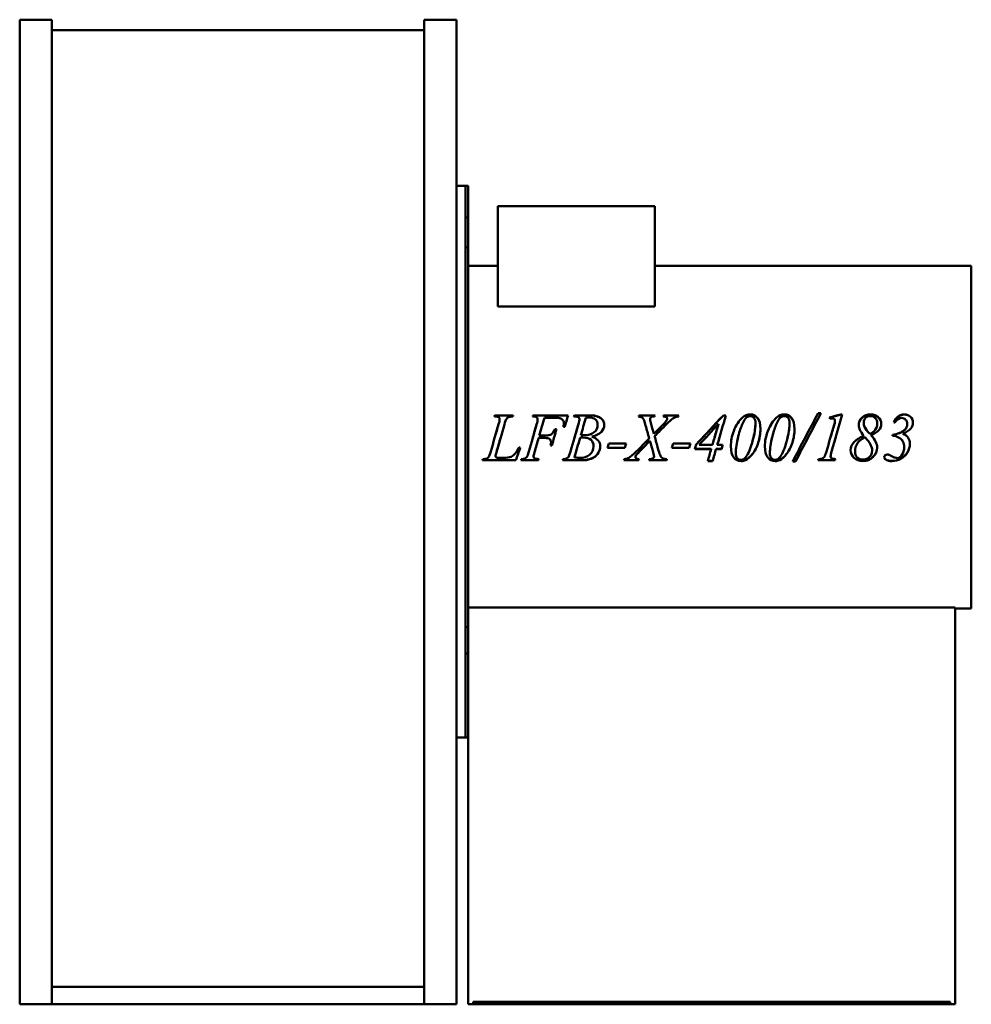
# Model space of a CAD drawing. Header units: millimetres. Extents: x 471 to 1209, y 212 to 976.
import ezdxf

# ---------------------------------------------------------------- set-up
doc = ezdxf.new("R2010")
doc.units = ezdxf.units.MM
doc.header["$LTSCALE"] = 4
doc.layers.add('Widoczne (ISO)', color=7, linetype='Continuous', lineweight=50)

msp = doc.modelspace()

# ---------------------------------------------------------------- linework, layer by layer
at = {"layer": 'Widoczne (ISO)'}
for p, q in [((470.75, 212), (470.75, 976)), ((470.75, 976), (495.75, 976)), ((495.75, 976), (495.75, 212)), ((784.75, 212), (784.75, 976)), ((784.75, 976), (809.75, 976)), ((809.75, 976), (809.75, 212)), ((495.75, 967.78), (784.75, 967.78)), ((816.75, 847), (809.75, 847)), ((816.75, 847), (818.75, 847)), ((816.75, 847), (816.75, 822.53)), ((818.75, 822.53), (818.75, 847)), ((841.75, 753.45), (841.75, 831.31)), ((963.75, 831.31), (841.75, 831.31)), ((963.75, 753.45), (963.75, 831.31)), ((816.75, 799.31), (816.75, 822.53)), ((818.75, 822.53), (816.75, 822.53)), ((818.75, 822.53), (818.75, 799.31)), ((816.75, 799.31), (816.75, 504.69)), ((818.75, 799.31), (816.75, 799.31)), ((818.75, 504.69), (818.75, 799.31)), ((841.75, 785), (818.75, 785)), ((1209.25, 785), (963.75, 785)), ((1209.25, 519), (1209.25, 785)), ((963.75, 753.45), (841.75, 753.45)), ((839.43, 669), (853.7, 669)), ((839.43, 668.87), (839.43, 669)), ((839.43, 668.87), (853.67, 668.87)), ((843.17, 665.88), (843.17, 665.99)), ((869.02, 669), (896.3, 669)), ((869.02, 668.87), (869.02, 669)), ((869.02, 668.87), (896.26, 668.87)), ((872.65, 665.88), (872.65, 665.99)), ((885.06, 667.18), (878, 667.18)), ((901.25, 669), (913.83, 669)), ((901.25, 668.87), (901.25, 669)), ((901.25, 668.87), (913.83, 668.87)), ((905.14, 665.88), (905.14, 665.99)), ((951.23, 669), (963.79, 669)), ((951.23, 668.87), (951.23, 669)), ((951.23, 668.87), (963.74, 668.87)), ((959.9, 666.05), (959.9, 666.16)), ((970.45, 668.87), (970.45, 669)), ((970.45, 669), (982.29, 669)), ((970.45, 668.87), (982.25, 668.87)), ((973.25, 666.47), (973.25, 666.58)), ((1016.83, 669), (1018.77, 669)), ((1016.83, 668.87), (1016.83, 669)), ((1016.83, 668.87), (1018.74, 668.87)), ((1090.37, 670.7), (1092.55, 670.7)), ((1090.37, 670.56), (1090.37, 670.7)), ((1090.37, 670.56), (1092.47, 670.56)), ((1103.44, 664.64), (1103.44, 664.73)), ((1107.9, 669.7), (1109.13, 669.7)), ((1107.9, 669.57), (1107.9, 669.7)), ((1107.9, 669.57), (1109.09, 669.57)), ((886.41, 658.32), (887.38, 658.32)), ((886.41, 658.27), (886.41, 658.32)), ((886.41, 658.27), (887.37, 658.27)), ((893.73, 660.2), (892.76, 660.2)), ((893.04, 662.74), (893.04, 662.83)), ((919.23, 661.61), (919.23, 661.69)), ((960.5, 663.2), (960.5, 663.28)), ((1013.05, 662.29), (1013.05, 662.37)), ((1041.73, 662.74), (1041.73, 662.83)), ((1068.19, 662.74), (1068.19, 662.83)), ((1103.39, 663.65), (1103.39, 663.74)), ((1125.72, 663.2), (1125.72, 663.28)), ((1136.24, 662.72), (1136.24, 662.8)), ((1157.37, 657.59), (1157.37, 657.63)), ((1159.6, 662.21), (1159.6, 662.28)), ((878.17, 651.46), (873.48, 651.46)), ((873.48, 651.46), (873.48, 651.46)), ((878.17, 651.46), (873.48, 651.46)), ((874, 653.29), (878.63, 653.29)), ((874, 653.28), (874, 653.29)), ((874, 653.28), (878.63, 653.28)), ((905.65, 651.6), (905.65, 651.6)), ((906.2, 653.53), (906.2, 653.54)), ((914.63, 652.57), (914.63, 652.57)), ((962.9, 654.64), (962.9, 654.66)), ((1130.38, 654.7), (1130.38, 654.72)), ((1131.38, 653.62), (1131.38, 653.63)), ((1148.05, 653.92), (1148.05, 653.17)), ((1156.11, 654.84), (1156.11, 654.86)), ((858.24, 644), (859.21, 644)), ((883.75, 645.6), (882.72, 645.6)), ((883.75, 645.65), (882.73, 645.65)), ((883.12, 648.17), (883.12, 648.14)), ((883.75, 645.65), (883.75, 645.6)), ((916.12, 645.02), (916.12, 644.97)), ((940.31, 643.8), (926.93, 643.8)), ((940.31, 643.86), (926.95, 643.86)), ((927.98, 647.23), (941.37, 647.23)), ((940.31, 643.86), (940.31, 643.8)), ((959.87, 649.16), (959.87, 649.14)), ((990.21, 643.8), (976.82, 643.8)), ((990.21, 643.86), (976.84, 643.86)), ((977.88, 647.23), (991.27, 647.23)), ((990.21, 643.86), (990.21, 643.8)), ((1007.39, 642.83), (994.7, 642.83)), ((1007.39, 642.9), (994.72, 642.9)), ((997.98, 646.07), (997.98, 646.03)), ((997.98, 646.03), (1008.34, 646.03)), ((1007.39, 642.9), (1007.39, 642.83)), ((1015.34, 642.9), (1011.2, 642.9)), ((1011.2, 642.9), (1011.2, 642.83)), ((1015.34, 642.83), (1011.2, 642.83)), ((1012.11, 646.07), (1012.11, 646.03)), ((1012.11, 646.03), (1016.29, 646.03)), ((1015.34, 642.9), (1015.34, 642.83)), ((1157.11, 644.34), (1157.11, 644.28)), ((855.78, 634.23), (829.9, 634.23)), ((840, 637.5), (840, 637.39)), ((840.71, 640.41), (840.71, 640.32)), ((842.72, 636), (846.15, 636)), ((855.78, 634.23), (855.78, 634.1)), ((873.34, 634.23), (859.69, 634.23)), ((869.45, 637.1), (869.45, 636.99)), ((870.28, 640.49), (870.28, 640.41)), ((873.34, 634.23), (873.34, 634.1)), ((904.85, 634.23), (892.09, 634.23)), ((901.25, 636.48), (901.25, 636.37)), ((951.23, 634.23), (939.64, 634.23)), ((948.54, 636.85), (948.54, 636.74)), ((948.83, 637.72), (948.83, 637.62)), ((951.23, 634.23), (951.23, 634.1)), ((972.71, 634.23), (959.02, 634.23)), ((963.01, 637.27), (963.01, 637.16)), ((972.71, 634.23), (972.71, 634.1)), ((1026.49, 639.84), (1026.49, 639.75)), ((1034.1, 634.4), (1034.1, 634.27)), ((1052.94, 639.84), (1052.94, 639.75)), ((1060.55, 634.4), (1060.55, 634.27)), ((1103.59, 634.23), (1090.34, 634.23)), ((1100.1, 637.27), (1100.1, 637.16)), ((1103.59, 634.23), (1103.59, 634.1)), ((1119, 640.97), (1119, 640.89)), ((1132.29, 641.74), (1132.29, 641.66)), ((855.78, 634.1), (829.85, 634.1)), ((873.34, 634.1), (859.64, 634.1)), ((904.85, 634.1), (892.04, 634.1)), ((951.23, 634.1), (939.59, 634.1)), ((972.71, 634.1), (958.98, 634.1)), ((1008.48, 633.5), (1004.68, 633.5)), ((1008.48, 633.64), (1004.72, 633.64)), ((1008.48, 633.64), (1008.48, 633.5)), ((1072.87, 633.3), (1070.62, 633.3)), ((1072.87, 633.44), (1070.69, 633.44)), ((1072.87, 633.44), (1072.87, 633.3)), ((1103.59, 634.1), (1090.29, 634.1)), ((818.75, 520), (1196.75, 520)), ((1196.75, 520), (1196.75, 212)), ((1209.25, 519), (1196.75, 519)), ((816.75, 484.31), (816.75, 504.69)), ((816.75, 504.69), (818.75, 504.69)), ((818.75, 504.69), (818.75, 484.31)), ((816.75, 484.31), (816.75, 419)), ((818.75, 484.31), (816.75, 484.31)), ((818.75, 419), (818.75, 484.31)), ((809.75, 419), (816.75, 419)), ((816.75, 419), (818.75, 419)), ((818.75, 212), (818.75, 419)), ((495.75, 225.5), (784.75, 225.5)), ((822.75, 214), (822.75, 212)), ((822.75, 214), (1192.75, 214)), ((1192.75, 212), (1192.75, 214)), ((495.75, 212), (470.75, 212)), ((495.75, 212), (784.75, 212)), ((809.75, 212), (784.75, 212)), ((818.75, 212), (822.75, 212)), ((822.75, 212), (1192.75, 212)), ((1192.75, 212), (1196.75, 212))]:
    msp.add_line(p, q, dxfattribs=at)
for points in [[(839.11, 668.06), (839.22, 668.37), (839.32, 668.68), (839.43, 669)], [(839.8, 668.03), (839.51, 668.03), (839.28, 668.04), (839.11, 668.06)], [(839.15, 668.06), (839.24, 668.33), (839.34, 668.6), (839.43, 668.87)], [(842.4, 662.11), (842.92, 663.88), (843.17, 665.17), (843.17, 665.99)], [(842.4, 662.04), (842.92, 663.79), (843.17, 665.07), (843.17, 665.88)], [(848.41, 666.1), (848.08, 665.63), (847.57, 664.19), (846.86, 661.77)], [(853.7, 669), (853.63, 668.68), (853.56, 668.37), (853.5, 668.06)], [(868.71, 668.06), (868.81, 668.37), (868.92, 668.68), (869.02, 669)], [(868.75, 668.06), (868.84, 668.33), (868.93, 668.6), (869.02, 668.87)], [(871.91, 662), (872.41, 663.69), (872.65, 665.02), (872.65, 665.99)], [(871.91, 661.92), (872.41, 663.6), (872.65, 664.92), (872.65, 665.88)], [(878, 667.18), (876.67, 662.57), (875.33, 657.93), (874, 653.29)], [(889.7, 666.92), (888.99, 667.09), (887.45, 667.18), (885.06, 667.18)], [(896.3, 669), (895.44, 666.07), (894.59, 663.14), (893.73, 660.2)], [(900.91, 668.06), (901.02, 668.37), (901.13, 668.68), (901.25, 669)], [(901.71, 668.03), (901.42, 668.03), (901.15, 668.04), (900.91, 668.06)], [(900.95, 668.06), (901.05, 668.33), (901.15, 668.6), (901.25, 668.87)], [(904.34, 662.23), (904.87, 664.01), (905.14, 665.27), (905.14, 665.99)], [(904.34, 662.15), (904.87, 663.92), (905.14, 665.17), (905.14, 665.88)], [(910.08, 666.98), (908.79, 662.52), (907.49, 658.03), (906.2, 653.54)], [(912.49, 667.29), (911.86, 667.29), (911.06, 667.19), (910.08, 666.98)], [(950.98, 668.06), (951.06, 668.37), (951.15, 668.68), (951.23, 669)], [(951.01, 668.06), (951.08, 668.33), (951.16, 668.6), (951.23, 668.87)], [(959.9, 666.16), (959.9, 665.74), (960.1, 664.78), (960.5, 663.28)], [(959.9, 666.05), (959.9, 665.64), (960.1, 664.69), (960.5, 663.2)], [(963.79, 669), (963.68, 668.68), (963.58, 668.37), (963.47, 668.06)], [(968.36, 660.14), (970.51, 662.29), (972, 664.03), (972.82, 665.36)], [(968.36, 660.08), (970.51, 662.22), (972, 663.94), (972.82, 665.26)], [(970.16, 668.06), (970.26, 668.37), (970.35, 668.68), (970.45, 669)], [(972.76, 667.52), (972.31, 667.82), (971.44, 668), (970.16, 668.06)], [(970.2, 668.06), (970.28, 668.33), (970.37, 668.6), (970.45, 668.87)], [(973.25, 666.58), (973.25, 666.98), (973.09, 667.29), (972.76, 667.52)], [(972.82, 665.36), (973.11, 665.81), (973.25, 666.22), (973.25, 666.58)], [(972.82, 665.26), (973.11, 665.71), (973.25, 666.12), (973.25, 666.47)], [(982.29, 669), (982.19, 668.68), (982.1, 668.37), (982, 668.06)], [(995.78, 646.45), (1002.8, 653.98), (1009.81, 661.53), (1016.83, 669)], [(1000.95, 652), (1006.24, 657.64), (1011.54, 663.28), (1016.83, 668.87)], [(1018.77, 669), (1016.55, 661.39), (1014.33, 653.69), (1012.11, 646.03)], [(1024.89, 656.8), (1026.68, 661.45), (1028.95, 664.96), (1031.7, 667.35)], [(1024.89, 656.77), (1026.68, 661.38), (1028.95, 664.87), (1031.7, 667.23)], [(1031.7, 667.35), (1033.51, 668.92), (1035.53, 669.7), (1037.76, 669.7)], [(1031.7, 667.23), (1033.51, 668.79), (1035.53, 669.57), (1037.76, 669.57)], [(1051.34, 656.8), (1053.13, 661.45), (1055.4, 664.96), (1058.15, 667.35)], [(1051.34, 656.77), (1053.13, 661.38), (1055.4, 664.87), (1058.15, 667.23)], [(1058.15, 667.35), (1059.96, 668.92), (1061.98, 669.7), (1064.21, 669.7)], [(1058.15, 667.23), (1059.96, 668.79), (1061.98, 669.57), (1064.21, 669.57)], [(1070.62, 633.3), (1077.2, 645.69), (1083.79, 658.31), (1090.37, 670.7)], [(1092.55, 670.7), (1085.99, 658.31), (1079.43, 645.69), (1072.87, 633.3)], [(1080.5, 652), (1083.79, 658.21), (1087.08, 664.41), (1090.37, 670.56)], [(1099.18, 667.29), (1102.09, 668.1), (1105, 668.9), (1107.9, 669.7)], [(1099.52, 666.36), (1099.41, 666.67), (1099.3, 666.98), (1099.18, 667.29)], [(1099.22, 667.19), (1102.11, 667.98), (1105.01, 668.78), (1107.9, 669.57)], [(1101.61, 666.67), (1101.17, 666.67), (1100.48, 666.56), (1099.52, 666.36)], [(1109.13, 669.7), (1106.36, 660.14), (1103.59, 650.44), (1100.81, 640.83)], [(1103.39, 663.74), (1103.42, 664.08), (1103.44, 664.41), (1103.44, 664.73)], [(1155.17, 666.95), (1153.24, 666.95), (1151.53, 665.77), (1150.02, 663.4)], [(836.28, 640.83), (838.32, 647.91), (840.36, 655.03), (842.4, 662.11)], [(839.49, 652), (840.46, 655.35), (841.43, 658.7), (842.4, 662.04)], [(846.86, 661.77), (844.81, 654.63), (842.76, 647.45), (840.71, 640.32)], [(865.85, 640.92), (867.87, 647.93), (869.89, 654.98), (871.91, 662)], [(869.04, 652), (869.99, 655.31), (870.95, 658.62), (871.91, 661.92)], [(887.38, 658.32), (886.17, 654.08), (884.96, 649.83), (883.75, 645.6)], [(892.76, 660.2), (892.95, 661.27), (893.04, 662.14), (893.04, 662.83)], [(892.77, 660.2), (892.95, 661.23), (893.04, 662.08), (893.04, 662.74)], [(898.22, 641.06), (900.26, 648.1), (902.3, 655.18), (904.34, 662.23)], [(901.38, 652), (902.37, 655.39), (903.35, 658.77), (904.34, 662.15)], [(959.3, 651.06), (958.36, 654.42), (957.43, 657.79), (956.49, 661.14)], [(960.5, 663.28), (961.3, 660.41), (962.1, 657.54), (962.9, 654.66)], [(960.5, 663.2), (961.3, 660.35), (962.1, 657.5), (962.9, 654.64)], [(962.9, 654.66), (964.72, 656.49), (966.54, 658.32), (968.36, 660.14)], [(962.9, 654.64), (964.72, 656.46), (966.54, 658.27), (968.36, 660.08)], [(972.54, 661.97), (969.52, 658.91), (966.51, 655.84), (963.5, 652.77)], [(1013.05, 662.37), (1008.03, 656.93), (1003.01, 651.47), (997.98, 646.03)], [(1008.34, 646.03), (1009.91, 651.47), (1011.48, 656.93), (1013.05, 662.37)], [(1010.06, 652), (1011.06, 655.43), (1012.06, 658.87), (1013.05, 662.29)], [(1038.27, 644.94), (1040.58, 652.27), (1041.73, 658.25), (1041.73, 662.83)], [(1040.24, 652), (1041.24, 656.17), (1041.73, 659.76), (1041.73, 662.74)], [(1064.73, 644.94), (1067.03, 652.27), (1068.19, 658.25), (1068.19, 662.83)], [(1066.69, 652), (1067.69, 656.17), (1068.19, 659.76), (1068.19, 662.74)], [(1096.81, 640.83), (1098.8, 647.74), (1100.79, 654.69), (1102.78, 661.6)], [(1100.02, 652), (1100.94, 655.18), (1101.86, 658.36), (1102.78, 661.53)], [(1102.78, 661.6), (1103.15, 662.85), (1103.35, 663.57), (1103.39, 663.74)], [(1102.78, 661.53), (1103.15, 662.77), (1103.35, 663.48), (1103.39, 663.65)], [(1103.39, 663.65), (1103.42, 663.99), (1103.44, 664.32), (1103.44, 664.64)], [(1125.72, 663.28), (1125.72, 662.12), (1125.97, 661.06), (1126.46, 660.09)], [(1125.72, 663.2), (1125.72, 662.05), (1125.97, 660.99), (1126.46, 660.03)], [(1126.46, 660.09), (1127.19, 658.64), (1128.49, 656.85), (1130.38, 654.72)], [(1126.46, 660.03), (1127.19, 658.59), (1128.49, 656.81), (1130.38, 654.7)], [(1148.05, 653.92), (1152.23, 654.54), (1155.33, 655.78), (1157.37, 657.63)], [(1148.05, 653.9), (1152.23, 654.53), (1155.33, 655.76), (1157.37, 657.59)], [(1150.02, 663.4), (1149.71, 663.49), (1149.39, 663.59), (1149.08, 663.68)], [(1157.37, 657.63), (1158.86, 658.93), (1159.6, 660.48), (1159.6, 662.28)], [(1157.37, 657.59), (1158.86, 658.87), (1159.6, 660.41), (1159.6, 662.21)], [(844.06, 652), (842.95, 648.13), (841.83, 644.26), (840.71, 640.41)], [(873.48, 651.46), (872.42, 647.8), (871.35, 644.14), (870.28, 640.49)], [(873.48, 651.46), (872.42, 647.77), (871.35, 644.08), (870.28, 640.41)], [(885.58, 652), (884.97, 649.88), (884.36, 647.76), (883.75, 645.65)], [(905.65, 651.6), (904.18, 646.55), (902.72, 641.5), (901.25, 636.48)], [(905.65, 651.6), (904.18, 646.51), (902.72, 641.42), (901.25, 636.37)], [(907.74, 651.72), (907.17, 651.72), (906.47, 651.68), (905.65, 651.6)], [(907.74, 651.71), (907.17, 651.71), (906.47, 651.68), (905.65, 651.6)], [(906.2, 653.54), (907.32, 653.53), (908.13, 653.52), (908.63, 653.52)], [(906.2, 653.53), (907.32, 653.51), (908.13, 653.5), (908.63, 653.5)], [(914.63, 652.57), (915.14, 652.39), (915.62, 652.2), (916.07, 652)], [(949.12, 640.83), (952.51, 644.23), (955.9, 647.64), (959.3, 651.06)], [(959.3, 651.06), (959.21, 651.38), (959.12, 651.69), (959.03, 652)], [(963.5, 652.77), (963.57, 652.51), (963.64, 652.26), (963.71, 652)], [(963.5, 652.77), (964.34, 649.63), (965.18, 646.48), (966.02, 643.34)], [(1003.49, 652), (1001.66, 650.02), (999.82, 648.05), (997.98, 646.07)], [(1013.84, 652), (1013.26, 650.02), (1012.69, 648.05), (1012.11, 646.07)], [(1022.63, 644.94), (1022.63, 648.88), (1023.39, 652.84), (1024.89, 656.8)], [(1023.44, 652), (1023.8, 653.59), (1024.28, 655.18), (1024.89, 656.77)], [(1028.44, 652.77), (1027.14, 647.66), (1026.49, 643.32), (1026.49, 639.75)], [(1028.25, 652), (1027.08, 647.26), (1026.49, 643.2), (1026.49, 639.84)], [(1049.08, 644.94), (1049.08, 648.88), (1049.84, 652.84), (1051.34, 656.8)], [(1049.89, 652), (1050.25, 653.59), (1050.73, 655.18), (1051.34, 656.77)], [(1054.89, 652.77), (1053.59, 647.66), (1052.94, 643.32), (1052.94, 639.75)], [(1054.7, 652), (1053.53, 647.26), (1052.94, 643.2), (1052.94, 639.84)], [(1082.71, 652), (1079.43, 645.79), (1076.15, 639.59), (1072.87, 633.44)], [(1104.03, 652), (1102.95, 648.3), (1101.88, 644.6), (1100.81, 640.92)], [(1123.52, 652), (1124.24, 652.36), (1125.01, 652.72), (1125.83, 653.08)], [(1125.51, 652.95), (1125.51, 652.94), (1125.51, 652.94), (1125.51, 652.94)], [(1125.51, 652.95), (1125.51, 652.94), (1125.52, 652.94), (1125.52, 652.94)], [(1125.83, 653.08), (1125.83, 653.08), (1125.83, 653.08), (1125.83, 653.08)], [(1131.38, 653.62), (1131.89, 653.07), (1132.36, 652.53), (1132.79, 652)], [(1156.11, 654.84), (1157.76, 654.16), (1159.04, 653.21), (1159.94, 652)], [(855.01, 639.01), (855.51, 639.52), (856.36, 640.79), (857.58, 642.83)], [(859.19, 644), (858.06, 640.73), (856.92, 637.47), (855.78, 634.23)], [(859.21, 644), (858.07, 640.69), (856.93, 637.38), (855.78, 634.1)], [(857.58, 642.83), (857.8, 643.22), (858.02, 643.61), (858.24, 644)], [(882.72, 645.6), (882.99, 646.63), (883.12, 647.47), (883.12, 648.14)], [(926.93, 643.8), (927.28, 644.94), (927.63, 646.08), (927.98, 647.23)], [(941.36, 647.23), (941.01, 646.1), (940.66, 644.98), (940.31, 643.86)], [(941.37, 647.23), (941.01, 646.08), (940.66, 644.94), (940.31, 643.8)], [(959.87, 649.16), (957.14, 646.41), (954.42, 643.66), (951.69, 640.92)], [(959.87, 649.14), (957.14, 646.37), (954.42, 643.6), (951.69, 640.83)], [(962.33, 640.41), (961.51, 643.32), (960.69, 646.24), (959.87, 649.16)], [(962.33, 640.32), (961.51, 643.25), (960.69, 646.2), (959.87, 649.14)], [(966.02, 643.34), (966.26, 642.45), (966.71, 641.07), (967.36, 639.21)], [(976.82, 643.8), (977.18, 644.94), (977.53, 646.08), (977.88, 647.23)], [(991.25, 647.23), (990.9, 646.1), (990.56, 644.98), (990.21, 643.86)], [(991.27, 647.23), (990.91, 646.08), (990.56, 644.94), (990.21, 643.8)], [(994.7, 642.83), (995.06, 644.04), (995.42, 645.24), (995.78, 646.45)], [(1004.68, 633.5), (1005.58, 636.6), (1006.49, 639.71), (1007.39, 642.83)], [(1011.2, 642.9), (1010.29, 639.8), (1009.38, 636.71), (1008.48, 633.64)], [(1011.2, 642.83), (1010.29, 639.71), (1009.38, 636.6), (1008.48, 633.5)], [(1016.27, 646.03), (1015.96, 644.98), (1015.65, 643.94), (1015.34, 642.9)], [(1016.29, 646.03), (1015.97, 644.96), (1015.66, 643.89), (1015.34, 642.83)], [(1033.19, 635.46), (1035.17, 637.31), (1036.86, 640.47), (1038.27, 644.94)], [(1059.64, 635.46), (1061.62, 637.31), (1063.31, 640.47), (1064.73, 644.94)], [(829.85, 634.1), (829.97, 634.41), (830.1, 634.72), (830.22, 635.03)], [(830.22, 635.03), (831.59, 635.07), (832.51, 635.18), (832.96, 635.37)], [(832.96, 635.37), (833.69, 635.68), (834.22, 636.07), (834.57, 636.57)], [(834.57, 636.57), (835.1, 637.36), (835.67, 638.78), (836.28, 640.83)], [(840.71, 640.41), (840.24, 639.01), (840, 638.04), (840, 637.5)], [(840.71, 640.32), (840.24, 638.91), (840, 637.94), (840, 637.39)], [(840, 637.39), (840, 637.03), (840.24, 636.68), (840.71, 636.34)], [(840.71, 636.34), (841, 636.11), (841.67, 636), (842.72, 636)], [(846.15, 636), (848.62, 636), (850.6, 636.31), (852.07, 636.93)], [(852.07, 636.93), (853.13, 637.39), (854.12, 638.08), (855.01, 639.01)], [(859.64, 634.1), (859.76, 634.41), (859.87, 634.72), (859.99, 635.03)], [(859.99, 635.03), (861.34, 635.07), (862.24, 635.19), (862.67, 635.4)], [(862.67, 635.4), (863.36, 635.68), (863.87, 636.07), (864.19, 636.57)], [(864.19, 636.57), (864.67, 637.27), (865.22, 638.71), (865.85, 640.92)], [(870.28, 640.49), (869.73, 638.8), (869.45, 637.67), (869.45, 637.1)], [(870.28, 640.41), (869.73, 638.7), (869.45, 637.56), (869.45, 636.99)], [(873.61, 635.04), (873.52, 634.77), (873.43, 634.5), (873.34, 634.23)], [(873.65, 635.03), (873.55, 634.72), (873.45, 634.41), (873.34, 634.1)], [(892.04, 634.1), (892.15, 634.41), (892.25, 634.72), (892.36, 635.03)], [(892.36, 635.03), (893.71, 635.07), (894.62, 635.2), (895.1, 635.43)], [(895.1, 635.43), (895.79, 635.71), (896.28, 636.09), (896.59, 636.57)], [(896.59, 636.57), (896.99, 637.23), (897.53, 638.72), (898.22, 641.06)], [(901.25, 636.37), (903.14, 636.12), (904.61, 636), (905.68, 636)], [(911.46, 634.65), (910.05, 634.37), (907.84, 634.23), (904.85, 634.23)], [(911.46, 634.52), (910.05, 634.24), (907.84, 634.1), (904.85, 634.1)], [(939.59, 634.1), (939.69, 634.41), (939.78, 634.72), (939.88, 635.03)], [(939.88, 635.03), (941.35, 635.16), (942.55, 635.5), (943.48, 636.03)], [(943.48, 636.03), (944.84, 636.84), (946.71, 638.44), (949.12, 640.83)], [(948.83, 637.72), (948.64, 637.42), (948.54, 637.13), (948.54, 636.85)], [(948.83, 637.62), (948.64, 637.31), (948.54, 637.02), (948.54, 636.74)], [(948.54, 636.74), (948.54, 636.22), (948.8, 635.8), (949.32, 635.46)], [(951.69, 640.92), (950.09, 639.3), (949.14, 638.23), (948.83, 637.72)], [(951.69, 640.83), (950.09, 639.2), (949.14, 638.13), (948.83, 637.62)], [(949.32, 635.46), (949.55, 635.33), (950.27, 635.18), (951.49, 635.03)], [(951.46, 635.04), (951.38, 634.77), (951.31, 634.5), (951.23, 634.23)], [(951.49, 635.03), (951.4, 634.72), (951.32, 634.41), (951.23, 634.1)], [(958.98, 634.1), (959.08, 634.41), (959.17, 634.72), (959.27, 635.03)], [(959.27, 635.03), (960.68, 635.09), (961.7, 635.35), (962.33, 635.83)], [(963.01, 637.27), (963.01, 637.74), (962.78, 638.79), (962.33, 640.41)], [(963.01, 637.16), (963.01, 637.64), (962.78, 638.69), (962.33, 640.32)], [(962.33, 635.83), (962.78, 636.17), (963.01, 636.61), (963.01, 637.16)], [(972.95, 635.03), (972.87, 634.77), (972.79, 634.5), (972.71, 634.23)], [(972.99, 635.03), (972.9, 634.72), (972.8, 634.41), (972.71, 634.1)], [(1030.5, 634.44), (1031.55, 634.44), (1032.44, 634.78), (1033.19, 635.46)], [(1034.1, 634.4), (1033.07, 633.89), (1031.88, 633.64), (1030.53, 633.64)], [(1034.1, 634.27), (1033.07, 633.76), (1031.88, 633.5), (1030.53, 633.5)], [(1039.19, 638.77), (1037.57, 636.75), (1035.87, 635.3), (1034.1, 634.4)], [(1039.19, 638.67), (1037.57, 636.64), (1035.87, 635.17), (1034.1, 634.27)], [(1056.95, 634.44), (1058, 634.44), (1058.89, 634.78), (1059.64, 635.46)], [(1060.55, 634.4), (1059.52, 633.89), (1058.33, 633.64), (1056.98, 633.64)], [(1060.55, 634.27), (1059.52, 633.76), (1058.33, 633.5), (1056.98, 633.5)], [(1065.64, 638.77), (1064.02, 636.75), (1062.32, 635.3), (1060.55, 634.4)], [(1065.64, 638.67), (1064.02, 636.64), (1062.32, 635.17), (1060.55, 634.27)], [(1090.29, 634.1), (1090.41, 634.41), (1090.54, 634.72), (1090.66, 635.03)], [(1090.66, 635.03), (1092.07, 635.07), (1093.01, 635.18), (1093.46, 635.37)], [(1093.46, 635.37), (1094.17, 635.68), (1094.7, 636.08), (1095.06, 636.59)], [(1095.06, 636.59), (1095.64, 637.39), (1096.22, 638.8), (1096.81, 640.83)], [(1100.81, 640.92), (1100.34, 639.24), (1100.1, 638.03), (1100.1, 637.27)], [(1100.81, 640.83), (1100.34, 639.14), (1100.1, 637.92), (1100.1, 637.16)], [(1103.81, 635.03), (1103.73, 634.77), (1103.66, 634.5), (1103.59, 634.23)], [(1103.84, 635.03), (1103.76, 634.72), (1103.67, 634.41), (1103.59, 634.1)], [(1142.85, 634.77), (1142.12, 635.26), (1141.75, 635.83), (1141.73, 636.49)], [(1142.85, 634.64), (1142.1, 635.15), (1141.73, 635.74), (1141.73, 636.42)], [(1147.76, 633.64), (1145.61, 633.64), (1143.97, 634.02), (1142.85, 634.77)], [(1147.76, 633.5), (1145.61, 633.5), (1143.97, 633.88), (1142.85, 634.64)], [(1144.02, 638.61), (1144.46, 638.61), (1144.9, 638.55), (1145.36, 638.41)]]:
    msp.add_open_spline(points, degree=3, dxfattribs=at)
for points, knots in [([(843.17, 665.99), (843.17, 666.63), (842.94, 667.13), (842.47, 667.49), (842.01, 667.85), (841.11, 668.03), (839.8, 668.03)], [0, 0, 0, 0, 1, 1, 1, 2, 2, 2, 2]), ([(853.5, 668.06), (851.89, 668.06), (850.76, 667.91), (850.08, 667.61), (849.4, 667.3), (848.84, 666.8), (848.41, 666.1)], [0, 0, 0, 0, 1, 1, 1, 2, 2, 2, 2]), ([(872.65, 665.99), (872.65, 666.42), (872.54, 666.8), (872.33, 667.12), (872.11, 667.44), (871.78, 667.68), (871.34, 667.83), (870.9, 667.98), (870.02, 668.06), (868.71, 668.06)], [0, 0, 0, 0, 1, 1, 1, 2, 2, 2, 3, 3, 3, 3]), ([(893.04, 662.83), (893.04, 663.97), (892.73, 664.87), (892.1, 665.53), (891.47, 666.19), (890.67, 666.66), (889.7, 666.92)], [0, 0, 0, 0, 1, 1, 1, 2, 2, 2, 2]), ([(905.14, 665.99), (905.14, 666.61), (904.9, 667.11), (904.42, 667.48), (903.95, 667.85), (903.04, 668.03), (901.71, 668.03)], [0, 0, 0, 0, 1, 1, 1, 2, 2, 2, 2]), ([(919.23, 661.69), (919.23, 663.45), (918.7, 664.83), (917.62, 665.81), (916.54, 666.8), (914.83, 667.29), (912.49, 667.29)], [0, 0, 0, 0, 1, 1, 1, 2, 2, 2, 2]), ([(913.83, 669), (915.95, 669), (917.83, 668.67), (919.49, 668.02), (921.15, 667.36), (922.39, 666.46), (923.21, 665.3), (924.03, 664.15), (924.44, 662.91), (924.44, 661.6)], [0, 0, 0, 0, 1, 1, 1, 2, 2, 2, 3, 3, 3, 3]), ([(913.83, 668.87), (915.95, 668.87), (917.83, 668.54), (919.49, 667.9), (921.15, 667.25), (922.39, 666.35), (923.21, 665.2), (924.02, 664.06), (924.43, 662.85), (924.44, 661.56)], [0, 0, 0, 0, 1, 1, 1, 2, 2, 2, 2.991282, 2.991282, 2.991282, 2.991282]), ([(956.49, 661.14), (955.64, 664.24), (954.89, 666.14), (954.26, 666.85), (953.63, 667.56), (952.54, 667.96), (950.98, 668.06)], [0, 0, 0, 0, 1, 1, 1, 2, 2, 2, 2]), ([(963.47, 668.06), (962.33, 668.06), (961.55, 667.99), (961.14, 667.85), (960.73, 667.7), (960.42, 667.48), (960.21, 667.18), (960, 666.88), (959.9, 666.54), (959.9, 666.16)], [0, 0, 0, 0, 1, 1, 1, 2, 2, 2, 3, 3, 3, 3]), ([(982, 668.06), (980.34, 667.81), (978.89, 667.31), (977.64, 666.55), (976.39, 665.8), (974.69, 664.27), (972.54, 661.97)], [0, 0, 0, 0, 1, 1, 1, 2, 2, 2, 2]), ([(1037.82, 668.37), (1036.83, 668.37), (1035.82, 667.98), (1034.79, 667.21), (1033.76, 666.43), (1032.69, 664.81), (1031.6, 662.34), (1030.5, 659.87), (1029.45, 656.68), (1028.44, 652.77)], [0, 0, 0, 0, 1, 1, 1, 2, 2, 2, 3, 3, 3, 3]), ([(1037.76, 669.7), (1039.97, 669.7), (1041.83, 668.79), (1043.34, 666.97), (1044.84, 665.14), (1045.6, 662.25), (1045.6, 658.29)], [0, 0, 0, 0, 1, 1, 1, 2, 2, 2, 2]), ([(1037.76, 669.57), (1039.97, 669.57), (1041.83, 668.67), (1043.34, 666.85), (1044.84, 665.04), (1045.59, 662.18), (1045.6, 658.26)], [0, 0, 0, 0, 1, 1, 1, 1.998002, 1.998002, 1.998002, 1.998002]), ([(1041.73, 662.83), (1041.73, 664.73), (1041.34, 666.12), (1040.56, 667.02), (1039.78, 667.92), (1038.87, 668.37), (1037.82, 668.37)], [0, 0, 0, 0, 1, 1, 1, 2, 2, 2, 2]), ([(1064.27, 668.37), (1063.28, 668.37), (1062.27, 667.98), (1061.24, 667.21), (1060.21, 666.43), (1059.14, 664.81), (1058.05, 662.34), (1056.95, 659.87), (1055.9, 656.68), (1054.89, 652.77)], [0, 0, 0, 0, 1, 1, 1, 2, 2, 2, 3, 3, 3, 3]), ([(1064.21, 669.7), (1066.42, 669.7), (1068.28, 668.79), (1069.79, 666.97), (1071.29, 665.14), (1072.05, 662.25), (1072.05, 658.29)], [0, 0, 0, 0, 1, 1, 1, 2, 2, 2, 2]), ([(1064.21, 669.57), (1066.42, 669.57), (1068.28, 668.67), (1069.79, 666.85), (1071.29, 665.04), (1072.04, 662.18), (1072.05, 658.26)], [0, 0, 0, 0, 1, 1, 1, 1.998002, 1.998002, 1.998002, 1.998002]), ([(1068.19, 662.83), (1068.19, 664.73), (1067.79, 666.12), (1067.01, 667.02), (1066.23, 667.92), (1065.32, 668.37), (1064.27, 668.37)], [0, 0, 0, 0, 1, 1, 1, 2, 2, 2, 2]), ([(1103.44, 664.73), (1103.44, 665.34), (1103.28, 665.81), (1102.96, 666.16), (1102.63, 666.5), (1102.18, 666.67), (1101.61, 666.67)], [0, 0, 0, 0, 1, 1, 1, 2, 2, 2, 2]), ([(1121.91, 661.37), (1121.91, 663.65), (1122.77, 665.61), (1124.49, 667.25), (1126.2, 668.89), (1128.36, 669.7), (1130.95, 669.7)], [0, 0, 0, 0, 1, 1, 1, 2, 2, 2, 2]), ([(1121.91, 661.34), (1121.92, 663.59), (1122.78, 665.52), (1124.49, 667.14), (1126.2, 668.76), (1128.36, 669.57), (1130.95, 669.57)], [0.005348, 0.005348, 0.005348, 0.005348, 1, 1, 1, 2, 2, 2, 2]), ([(1130.86, 668.43), (1129.32, 668.43), (1128.08, 667.95), (1127.13, 666.99), (1126.19, 666.04), (1125.72, 664.8), (1125.72, 663.28)], [0, 0, 0, 0, 1, 1, 1, 2, 2, 2, 2]), ([(1136.24, 662.8), (1136.24, 664.54), (1135.74, 665.92), (1134.75, 666.92), (1133.76, 667.93), (1132.47, 668.43), (1130.86, 668.43)], [0, 0, 0, 0, 1, 1, 1, 2, 2, 2, 2]), ([(1130.95, 669.7), (1133.45, 669.7), (1135.48, 669), (1137.04, 667.58), (1138.6, 666.16), (1139.39, 664.5), (1139.39, 662.6)], [0, 0, 0, 0, 1, 1, 1, 2, 2, 2, 2]), ([(1130.95, 669.57), (1133.45, 669.57), (1135.48, 668.87), (1137.04, 667.46), (1138.59, 666.06), (1139.38, 664.43), (1139.39, 662.56)], [0, 0, 0, 0, 1, 1, 1, 1.993313, 1.993313, 1.993313, 1.993313]), ([(1149.08, 663.68), (1149.98, 665.67), (1151.12, 667.18), (1152.53, 668.19), (1153.93, 669.2), (1155.47, 669.7), (1157.14, 669.7)], [0, 0, 0, 0, 1, 1, 1, 2, 2, 2, 2]), ([(1149.11, 663.67), (1150.01, 665.61), (1151.14, 667.07), (1152.53, 668.07), (1153.93, 669.07), (1155.47, 669.57), (1157.14, 669.57)], [0.013045, 0.013045, 0.013045, 0.013045, 1, 1, 1, 2, 2, 2, 2]), ([(1159.6, 662.28), (1159.6, 663.63), (1159.17, 664.75), (1158.3, 665.63), (1157.43, 666.51), (1156.39, 666.95), (1155.17, 666.95)], [0, 0, 0, 0, 1, 1, 1, 2, 2, 2, 2]), ([(1157.14, 669.7), (1159.18, 669.7), (1160.83, 669.11), (1162.09, 667.9), (1163.35, 666.7), (1163.98, 665.18), (1163.98, 663.34)], [0, 0, 0, 0, 1, 1, 1, 2, 2, 2, 2]), ([(1157.14, 669.57), (1159.18, 669.57), (1160.83, 668.98), (1162.09, 667.78), (1163.34, 666.6), (1163.97, 665.11), (1163.98, 663.3)], [0, 0, 0, 0, 1, 1, 1, 1.991768, 1.991768, 1.991768, 1.991768]), ([(878.63, 653.29), (880.69, 653.29), (882.23, 653.61), (883.25, 654.24), (884.27, 654.88), (885.32, 656.24), (886.41, 658.32)], [0, 0, 0, 0, 1, 1, 1, 2, 2, 2, 2]), ([(878.63, 653.28), (880.69, 653.28), (882.23, 653.59), (883.25, 654.23), (884.27, 654.86), (885.32, 656.21), (886.41, 658.27)], [0, 0, 0, 0, 1, 1, 1, 2, 2, 2, 2]), ([(908.63, 653.52), (912.21, 653.52), (914.87, 654.29), (916.62, 655.85), (918.36, 657.4), (919.23, 659.35), (919.23, 661.69)], [0, 0, 0, 0, 1, 1, 1, 2, 2, 2, 2]), ([(908.63, 653.5), (912.21, 653.5), (914.87, 654.28), (916.62, 655.82), (918.36, 657.36), (919.23, 659.29), (919.23, 661.61)], [0, 0, 0, 0, 1, 1, 1, 2, 2, 2, 2]), ([(924.44, 661.6), (924.44, 659.6), (923.67, 657.79), (922.14, 656.16), (920.6, 654.53), (918.1, 653.33), (914.63, 652.57)], [0, 0, 0, 0, 1, 1, 1, 2, 2, 2, 2]), ([(1045.6, 658.29), (1045.6, 654.88), (1045.04, 651.4), (1043.92, 647.85), (1042.81, 644.31), (1041.23, 641.25), (1039.19, 638.67)], [0, 0, 0, 0, 1, 1, 1, 2, 2, 2, 2]), ([(1072.05, 658.29), (1072.05, 654.88), (1071.49, 651.4), (1070.37, 647.85), (1069.26, 644.31), (1067.68, 641.25), (1065.64, 638.67)], [0, 0, 0, 0, 1, 1, 1, 2, 2, 2, 2]), ([(1125.83, 653.09), (1124.31, 654.97), (1123.27, 656.53), (1122.73, 657.75), (1122.19, 658.96), (1121.91, 660.17), (1121.91, 661.37)], [0, 0, 0, 0, 1, 1, 1, 2, 2, 2, 2]), ([(1130.38, 654.72), (1132.23, 655.35), (1133.67, 656.38), (1134.7, 657.83), (1135.73, 659.28), (1136.24, 660.93), (1136.24, 662.8)], [0, 0, 0, 0, 1, 1, 1, 2, 2, 2, 2]), ([(1130.38, 654.7), (1132.23, 655.32), (1133.67, 656.35), (1134.7, 657.79), (1135.73, 659.22), (1136.24, 660.87), (1136.24, 662.72)], [0, 0, 0, 0, 1, 1, 1, 2, 2, 2, 2]), ([(1139.39, 662.6), (1139.39, 660.72), (1138.75, 659), (1137.48, 657.45), (1136.22, 655.89), (1134.18, 654.62), (1131.38, 653.63)], [0, 0, 0, 0, 1, 1, 1, 2, 2, 2, 2]), ([(1163.98, 663.34), (1163.98, 661.76), (1163.39, 660.24), (1162.2, 658.77), (1161.02, 657.31), (1158.99, 656), (1156.11, 654.86)], [0, 0, 0, 0, 1, 1, 1, 2, 2, 2, 2]), ([(883.12, 648.17), (883.12, 649.23), (882.77, 650.04), (882.08, 650.61), (881.38, 651.18), (880.08, 651.46), (878.17, 651.46)], [0, 0, 0, 0, 1, 1, 1, 2, 2, 2, 2]), ([(883.12, 648.14), (883.12, 649.21), (882.77, 650.03), (882.08, 650.6), (881.38, 651.17), (880.08, 651.46), (878.17, 651.46)], [0, 0, 0, 0, 1, 1, 1, 2, 2, 2, 2]), ([(916.12, 645.02), (916.12, 647.12), (915.46, 648.76), (914.13, 649.94), (912.81, 651.12), (910.68, 651.72), (907.74, 651.72)], [0, 0, 0, 0, 1, 1, 1, 2, 2, 2, 2]), ([(916.12, 644.97), (916.12, 647.08), (915.46, 648.74), (914.13, 649.93), (912.81, 651.12), (910.68, 651.71), (907.74, 651.71)], [0, 0, 0, 0, 1, 1, 1, 2, 2, 2, 2]), ([(914.63, 652.57), (916.92, 651.77), (918.61, 650.72), (919.69, 649.41), (920.78, 648.11), (921.32, 646.67), (921.32, 645.11)], [0, 0, 0, 0, 1, 1, 1, 2, 2, 2, 2]), ([(1044.98, 652), (1044.71, 650.64), (1044.36, 649.27), (1043.92, 647.89), (1042.81, 644.37), (1041.23, 641.33), (1039.19, 638.77)], [0.607313, 0.607313, 0.607313, 0.607313, 1, 1, 1, 2, 2, 2, 2]), ([(1071.43, 652), (1071.16, 650.64), (1070.81, 649.27), (1070.37, 647.89), (1069.26, 644.37), (1067.68, 641.33), (1065.64, 638.77)], [0.607313, 0.607313, 0.607313, 0.607313, 1, 1, 1, 2, 2, 2, 2]), ([(1115.54, 641.97), (1115.54, 643.91), (1116.26, 645.82), (1117.7, 647.68), (1119.14, 649.55), (1121.85, 651.35), (1125.83, 653.09)], [0, 0, 0, 0, 1, 1, 1, 2, 2, 2, 2]), ([(1126.8, 652.03), (1124.23, 650.96), (1122.29, 649.42), (1120.97, 647.4), (1119.66, 645.38), (1119, 643.21), (1119, 640.89)], [0, 0, 0, 0, 1, 1, 1, 2, 2, 2, 2]), ([(1126.74, 652), (1124.2, 650.94), (1122.27, 649.42), (1120.97, 647.43), (1119.66, 645.43), (1119, 643.27), (1119, 640.97)], [0.008893, 0.008893, 0.008893, 0.008893, 1, 1, 1, 2, 2, 2, 2]), ([(1132.29, 641.66), (1132.29, 643.08), (1131.9, 644.59), (1131.12, 646.18), (1130.34, 647.77), (1128.9, 649.72), (1126.8, 652.03)], [0, 0, 0, 0, 1, 1, 1, 2, 2, 2, 2]), ([(1132.29, 641.74), (1132.29, 643.15), (1131.9, 644.65), (1131.12, 646.23), (1130.34, 647.8), (1128.91, 649.72), (1126.83, 652)], [0, 0, 0, 0, 1, 1, 1, 1.995865, 1.995865, 1.995865, 1.995865]), ([(1131.38, 653.63), (1133.04, 651.84), (1134.25, 650.16), (1135.01, 648.6), (1135.77, 647.03), (1136.15, 645.47), (1136.15, 643.91)], [0, 0, 0, 0, 1, 1, 1, 2, 2, 2, 2]), ([(1157.11, 644.28), (1157.11, 645.92), (1156.77, 647.39), (1156.09, 648.68), (1155.4, 649.98), (1154.32, 651.03), (1152.85, 651.83), (1151.39, 652.63), (1149.78, 653.08), (1148.05, 653.17)], [0, 0, 0, 0, 1, 1, 1, 2, 2, 2, 3, 3, 3, 3]), ([(1157.11, 644.34), (1157.11, 645.97), (1156.77, 647.42), (1156.09, 648.71), (1155.4, 649.99), (1154.32, 651.04), (1152.85, 651.83), (1152.75, 651.89), (1152.64, 651.95), (1152.53, 652)], [0, 0, 0, 0, 1, 1, 1, 2, 2, 2, 2.07383, 2.07383, 2.07383, 2.07383]), ([(1156.11, 654.86), (1157.91, 654.12), (1159.26, 653.05), (1160.17, 651.67), (1161.09, 650.29), (1161.55, 648.63), (1161.55, 646.68)], [0, 0, 0, 0, 1, 1, 1, 2, 2, 2, 2]), ([(905.68, 636), (908.43, 636), (910.85, 636.8), (912.96, 638.41), (915.06, 640.02), (916.12, 642.21), (916.12, 644.97)], [0, 0, 0, 0, 1, 1, 1, 2, 2, 2, 2]), ([(921.32, 645.14), (921.32, 643.41), (920.87, 641.77), (919.98, 640.21), (919.08, 638.65), (917.93, 637.43), (916.53, 636.57), (915.13, 635.7), (913.44, 635.07), (911.46, 634.65)], [0.005472, 0.005472, 0.005472, 0.005472, 1, 1, 1, 2, 2, 2, 3, 3, 3, 3]), ([(921.32, 645.11), (921.32, 643.36), (920.87, 641.7), (919.98, 640.12), (919.08, 638.54), (917.93, 637.32), (916.53, 636.45), (915.13, 635.58), (913.44, 634.94), (911.46, 634.52)], [0, 0, 0, 0, 1, 1, 1, 2, 2, 2, 3, 3, 3, 3]), ([(1030.53, 633.64), (1028.28, 633.64), (1026.4, 634.54), (1024.89, 636.36), (1023.39, 638.17), (1022.64, 641.03), (1022.63, 644.97)], [0, 0, 0, 0, 1, 1, 1, 1.997757, 1.997757, 1.997757, 1.997757]), ([(1030.53, 633.5), (1028.28, 633.5), (1026.4, 634.41), (1024.89, 636.24), (1023.39, 638.07), (1022.63, 640.96), (1022.63, 644.94)], [0, 0, 0, 0, 1, 1, 1, 2, 2, 2, 2]), ([(1056.98, 633.64), (1054.73, 633.64), (1052.85, 634.54), (1051.34, 636.36), (1049.84, 638.17), (1049.09, 641.03), (1049.08, 644.97)], [0, 0, 0, 0, 1, 1, 1, 1.997757, 1.997757, 1.997757, 1.997757]), ([(1056.98, 633.5), (1054.73, 633.5), (1052.85, 634.41), (1051.34, 636.24), (1049.84, 638.07), (1049.08, 640.96), (1049.08, 644.94)], [0, 0, 0, 0, 1, 1, 1, 2, 2, 2, 2]), ([(1125.03, 633.64), (1122.23, 633.64), (1119.95, 634.48), (1118.18, 636.16), (1116.43, 637.83), (1115.55, 639.78), (1115.54, 642.01)], [0, 0, 0, 0, 1, 1, 1, 1.994275, 1.994275, 1.994275, 1.994275]), ([(1125.03, 633.5), (1122.23, 633.5), (1119.95, 634.35), (1118.18, 636.04), (1116.42, 637.73), (1115.54, 639.71), (1115.54, 641.97)], [0, 0, 0, 0, 1, 1, 1, 2, 2, 2, 2]), ([(1136.15, 643.94), (1136.15, 641.18), (1135.08, 638.77), (1132.95, 636.72), (1130.82, 634.67), (1128.18, 633.64), (1125.03, 633.64)], [0.003764, 0.003764, 0.003764, 0.003764, 1, 1, 1, 2, 2, 2, 2]), ([(1136.15, 643.91), (1136.15, 641.12), (1135.09, 638.68), (1132.95, 636.61), (1130.82, 634.53), (1128.18, 633.5), (1125.03, 633.5)], [0, 0, 0, 0, 1, 1, 1, 2, 2, 2, 2]), ([(1161.55, 646.7), (1161.54, 644.57), (1160.92, 642.45), (1159.69, 640.32), (1158.45, 638.19), (1156.75, 636.55), (1154.58, 635.39), (1152.42, 634.22), (1150.15, 633.64), (1147.76, 633.64)], [0.003031, 0.003031, 0.003031, 0.003031, 1, 1, 1, 2, 2, 2, 3, 3, 3, 3]), ([(1161.55, 646.68), (1161.55, 644.53), (1160.93, 642.38), (1159.69, 640.23), (1158.45, 638.09), (1156.75, 636.43), (1154.58, 635.26), (1152.42, 634.09), (1150.15, 633.5), (1147.76, 633.5)], [0, 0, 0, 0, 1, 1, 1, 2, 2, 2, 3, 3, 3, 3]), ([(1151.77, 635.88), (1153.31, 635.88), (1154.59, 636.77), (1155.6, 638.55), (1156.61, 640.34), (1157.11, 642.25), (1157.11, 644.28)], [0, 0, 0, 0, 1, 1, 1, 2, 2, 2, 2]), ([(869.45, 636.99), (869.45, 636.42), (869.69, 635.98), (870.17, 635.67), (870.64, 635.36), (871.81, 635.15), (873.65, 635.03)], [0, 0, 0, 0, 1, 1, 1, 2, 2, 2, 2]), ([(967.36, 639.21), (967.76, 637.99), (968.17, 637.14), (968.59, 636.65), (969.01, 636.16), (969.53, 635.78), (970.16, 635.51), (970.79, 635.25), (971.73, 635.09), (972.99, 635.03)], [0, 0, 0, 0, 1, 1, 1, 2, 2, 2, 3, 3, 3, 3]), ([(1026.49, 639.75), (1026.49, 637.97), (1026.88, 636.64), (1027.67, 635.76), (1028.45, 634.88), (1029.39, 634.44), (1030.5, 634.44)], [0, 0, 0, 0, 1, 1, 1, 2, 2, 2, 2]), ([(1052.94, 639.75), (1052.94, 637.97), (1053.33, 636.64), (1054.12, 635.76), (1054.9, 634.88), (1055.84, 634.44), (1056.95, 634.44)], [0, 0, 0, 0, 1, 1, 1, 2, 2, 2, 2]), ([(1100.1, 637.16), (1100.1, 636.54), (1100.32, 636.05), (1100.75, 635.71), (1101.19, 635.37), (1102.22, 635.15), (1103.84, 635.03)], [0, 0, 0, 0, 1, 1, 1, 2, 2, 2, 2]), ([(1119, 640.89), (1119, 639.03), (1119.58, 637.53), (1120.74, 636.39), (1121.91, 635.26), (1123.43, 634.69), (1125.32, 634.69)], [0, 0, 0, 0, 1, 1, 1, 2, 2, 2, 2]), ([(1125.32, 634.69), (1127.28, 634.69), (1128.93, 635.37), (1130.28, 636.74), (1131.62, 638.1), (1132.29, 639.74), (1132.29, 641.66)], [0, 0, 0, 0, 1, 1, 1, 2, 2, 2, 2]), ([(1141.73, 636.42), (1141.73, 637.03), (1141.95, 637.55), (1142.39, 637.97), (1142.83, 638.4), (1143.37, 638.61), (1144.02, 638.61)], [0, 0, 0, 0, 1, 1, 1, 2, 2, 2, 2]), ([(1145.36, 638.41), (1145.63, 638.32), (1146.3, 637.97), (1147.38, 637.37), (1148.46, 636.78), (1149.29, 636.38), (1149.89, 636.18), (1150.5, 635.98), (1151.12, 635.88), (1151.77, 635.88)], [0, 0, 0, 0, 1, 1, 1, 2, 2, 2, 3, 3, 3, 3])]:
    msp.add_open_spline(points, degree=3, knots=knots, dxfattribs=at)

doc.saveas('drawing.dxf')
